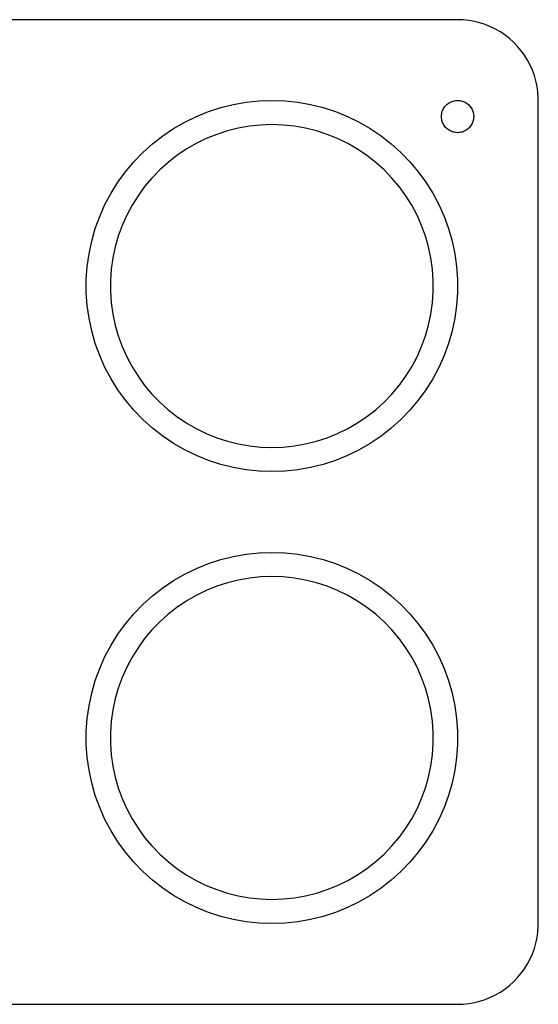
# Model space of a CAD drawing. Header units: metres. Extents: x 0 to 742, y -254 to 0.
# Tile 3 of 6: x 114 to 178, y -122 to 0. Entities that reach past the tile are written whole.
import ezdxf

# ---------------------------------------------------------------- set-up
doc = ezdxf.new("R2010")
doc.units = ezdxf.units.M

msp = doc.modelspace()

# ---------------------------------------------------------------- linework, layer by layer
for p, q in [((168, 0), (10, 0)), ((168.698, -0.02435), (168, 0)), ((169.392, -0.09731), (168.698, -0.02435)), ((170.079, -0.21852), (169.392, -0.09731)), ((170.756, -0.38738), (170.079, -0.21852)), ((171.42, -0.60307), (170.756, -0.38738)), ((172.067, -0.86453), (171.42, -0.60307)), ((172.695, -1.17052), (172.067, -0.86453)), ((173.299, -1.51952), (172.695, -1.17052)), ((173.878, -1.90982), (173.299, -1.51952)), ((174.428, -2.33955), (173.878, -1.90982)), ((174.947, -2.80659), (174.428, -2.33955)), ((175.431, -3.30869), (174.947, -2.80659)), ((175.88, -3.84338), (175.431, -3.30869)), ((176.29, -4.40807), (175.88, -3.84338)), ((176.66, -5), (176.29, -4.40807)), ((176.988, -5.61629), (176.66, -5)), ((177.272, -6.25392), (176.988, -5.61629)), ((177.511, -6.90982), (177.272, -6.25392)), ((177.703, -7.58078), (177.511, -6.90982)), ((177.848, -8.2635), (177.703, -7.58078)), ((177.945, -8.95471), (177.848, -8.2635)), ((177.994, -9.651), (177.945, -8.95471)), ((177.994, -112.349), (177.994, -9.651)), ((137.134, -11.3871), (138.66, -10.891)), ((138.66, -10.891), (140.218, -10.5026)), ((140.218, -10.5026), (141.799, -10.2238)), ((141.799, -10.2238), (143.396, -10.056)), ((143.396, -10.056), (145, -9.99998)), ((145, -9.99998), (146.604, -10.056)), ((146.604, -10.056), (148.201, -10.2238)), ((148.201, -10.2238), (149.782, -10.5026)), ((149.782, -10.5026), (151.34, -10.891)), ((151.34, -10.891), (152.866, -11.3871)), ((166.268, -11), (166.342, -10.8816)), ((166.342, -10.8816), (166.424, -10.7687)), ((166.424, -10.7687), (166.514, -10.6617)), ((166.514, -10.6617), (166.611, -10.5613)), ((166.611, -10.5613), (166.714, -10.4679)), ((166.714, -10.4679), (166.824, -10.382)), ((166.824, -10.382), (166.94, -10.3039)), ((166.94, -10.3039), (167.061, -10.2341)), ((167.061, -10.2341), (167.187, -10.1729)), ((167.187, -10.1729), (167.316, -10.1206)), ((167.316, -10.1206), (167.449, -10.0775)), ((167.449, -10.0775), (167.584, -10.0437)), ((167.584, -10.0437), (167.722, -10.0195)), ((167.722, -10.0195), (167.86, -10.0049)), ((167.86, -10.0049), (168, -9.99998)), ((168, -9.99998), (168.14, -10.0049)), ((168.14, -10.0049), (168.278, -10.0195)), ((168.278, -10.0195), (168.416, -10.0437)), ((168.416, -10.0437), (168.551, -10.0775)), ((168.551, -10.0775), (168.684, -10.1206)), ((168.684, -10.1206), (168.813, -10.1729)), ((168.813, -10.1729), (168.939, -10.2341)), ((168.939, -10.2341), (169.06, -10.3039)), ((169.06, -10.3039), (169.176, -10.382)), ((169.176, -10.382), (169.286, -10.4679)), ((169.286, -10.4679), (169.389, -10.5613)), ((169.389, -10.5613), (169.486, -10.6617)), ((169.486, -10.6617), (169.576, -10.7687)), ((169.576, -10.7687), (169.658, -10.8816)), ((169.658, -10.8816), (169.732, -11)), ((134.202, -12.6922), (135.645, -11.9884)), ((135.645, -11.9884), (137.134, -11.3871)), ((152.866, -11.3871), (154.355, -11.9884)), ((154.355, -11.9884), (155.798, -12.6922)), ((166.001, -11.9302), (166.011, -11.7909)), ((166.001, -12.0698), (166.001, -11.9302)), ((166.011, -12.209), (166.001, -12.0698)), ((166.011, -11.7909), (166.03, -11.6527)), ((166.03, -11.6527), (166.059, -11.5161)), ((166.059, -11.5161), (166.098, -11.382)), ((166.098, -11.382), (166.146, -11.2508)), ((166.146, -11.2508), (166.202, -11.1232)), ((166.202, -11.1232), (166.268, -11)), ((169.732, -11), (169.798, -11.1232)), ((169.798, -11.1232), (169.854, -11.2508)), ((169.854, -11.2508), (169.902, -11.382)), ((169.902, -11.382), (169.941, -11.5161)), ((169.941, -11.5161), (169.97, -11.6527)), ((169.97, -11.6527), (169.989, -11.7909)), ((169.989, -11.7909), (169.999, -11.9302)), ((169.999, -12.0698), (169.989, -12.209)), ((169.999, -11.9302), (169.999, -12.0698)), ((132.812, -13.4949), (134.202, -12.6922)), ((142.217, -13.1946), (140.842, -13.437)), ((143.605, -13.0487), (142.217, -13.1946)), ((145, -13), (143.605, -13.0487)), ((146.395, -13.0487), (145, -13)), ((147.783, -13.1946), (146.395, -13.0487)), ((149.158, -13.437), (147.783, -13.1946)), ((155.798, -12.6922), (157.188, -13.4949)), ((166.03, -12.3473), (166.011, -12.209)), ((166.059, -12.4838), (166.03, -12.3473)), ((166.098, -12.618), (166.059, -12.4838)), ((166.146, -12.7492), (166.098, -12.618)), ((166.202, -12.8767), (166.146, -12.7492)), ((166.268, -13), (166.202, -12.8767)), ((166.342, -13.1184), (166.268, -13)), ((166.424, -13.2313), (166.342, -13.1184)), ((166.514, -13.3383), (166.424, -13.2313)), ((166.611, -13.4387), (166.514, -13.3383)), ((169.486, -13.3383), (169.389, -13.4387)), ((169.576, -13.2313), (169.486, -13.3383)), ((169.658, -13.1184), (169.576, -13.2313)), ((169.732, -13), (169.658, -13.1184)), ((169.798, -12.8767), (169.732, -13)), ((169.854, -12.7492), (169.798, -12.8767)), ((169.902, -12.618), (169.854, -12.7492)), ((169.941, -12.4838), (169.902, -12.618)), ((169.97, -12.3473), (169.941, -12.4838)), ((169.989, -12.209), (169.97, -12.3473)), ((130.216, -15.381), (131.481, -14.3926)), ((131.481, -14.3926), (132.812, -13.4949)), ((138.16, -14.2061), (136.865, -14.7291)), ((139.487, -13.7748), (138.16, -14.2061)), ((140.842, -13.437), (139.487, -13.7748)), ((150.513, -13.7748), (149.158, -13.437)), ((151.84, -14.2061), (150.513, -13.7748)), ((153.135, -14.7291), (151.84, -14.2061)), ((157.188, -13.4949), (158.519, -14.3926)), ((158.519, -14.3926), (159.784, -15.381)), ((166.714, -13.5321), (166.611, -13.4387)), ((166.824, -13.618), (166.714, -13.5321)), ((166.94, -13.6961), (166.824, -13.618)), ((167.061, -13.7659), (166.94, -13.6961)), ((167.187, -13.8271), (167.061, -13.7659)), ((167.316, -13.8794), (167.187, -13.8271)), ((167.449, -13.9225), (167.316, -13.8794)), ((167.584, -13.9563), (167.449, -13.9225)), ((167.722, -13.9805), (167.584, -13.9563)), ((167.86, -13.9951), (167.722, -13.9805)), ((168, -14), (167.86, -13.9951)), ((168.14, -13.9951), (168, -14)), ((168.278, -13.9805), (168.14, -13.9951)), ((168.416, -13.9563), (168.278, -13.9805)), ((168.551, -13.9225), (168.416, -13.9563)), ((168.684, -13.8794), (168.551, -13.9225)), ((168.813, -13.8271), (168.684, -13.8794)), ((168.939, -13.7659), (168.813, -13.8271)), ((169.06, -13.6961), (168.939, -13.7659)), ((169.176, -13.618), (169.06, -13.6961)), ((169.286, -13.5321), (169.176, -13.618)), ((169.389, -13.4387), (169.286, -13.5321)), ((129.023, -16.4552), (130.216, -15.381)), ((135.611, -15.341), (134.402, -16.039)), ((136.865, -14.7291), (135.611, -15.341)), ((154.389, -15.341), (153.135, -14.7291)), ((155.598, -16.039), (154.389, -15.341)), ((159.784, -15.381), (160.977, -16.4552)), ((127.908, -17.61), (129.023, -16.4552)), ((133.244, -16.8197), (132.144, -17.6791)), ((134.402, -16.039), (133.244, -16.8197)), ((156.756, -16.8197), (155.598, -16.039)), ((157.856, -17.6791), (156.756, -16.8197)), ((160.977, -16.4552), (162.092, -17.61)), ((126.876, -18.8398), (127.908, -17.61)), ((132.144, -17.6791), (131.107, -18.6132)), ((158.893, -18.6132), (157.856, -17.6791)), ((162.092, -17.61), (163.124, -18.8398)), ((125.932, -20.1385), (126.876, -18.8398)), ((131.107, -18.6132), (130.137, -19.6174)), ((159.863, -19.6174), (158.893, -18.6132)), ((163.124, -18.8398), (164.068, -20.1385)), ((125.081, -21.5), (125.932, -20.1385)), ((129.24, -20.6868), (128.419, -21.8161)), ((130.137, -19.6174), (129.24, -20.6868)), ((160.76, -20.6868), (159.863, -19.6174)), ((161.581, -21.8161), (160.76, -20.6868)), ((164.068, -20.1385), (164.919, -21.5)), ((124.328, -22.9174), (125.081, -21.5)), ((128.419, -21.8161), (127.679, -23)), ((162.32, -23), (161.581, -21.8161)), ((164.919, -21.5), (165.672, -22.9174)), ((123.675, -24.384), (124.328, -22.9174)), ((127.679, -23), (127.024, -24.2326)), ((162.976, -24.2326), (162.32, -23)), ((165.672, -22.9174), (166.325, -24.384)), ((123.126, -25.8926), (123.675, -24.384)), ((127.024, -24.2326), (126.456, -25.5079)), ((163.544, -25.5079), (162.976, -24.2326)), ((166.325, -24.384), (166.874, -25.8926)), ((126.456, -25.5079), (125.979, -26.8197)), ((164.021, -26.8197), (163.544, -25.5079)), ((122.683, -27.4358), (123.126, -25.8926)), ((125.979, -26.8197), (125.594, -28.1616)), ((164.406, -28.1616), (164.021, -26.8197)), ((166.874, -25.8926), (167.317, -27.4358)), ((122.349, -29.0061), (122.683, -27.4358)), ((167.317, -27.4358), (167.651, -29.0061)), ((122.126, -30.5958), (122.349, -29.0061)), ((125.594, -28.1616), (125.304, -29.527)), ((164.696, -29.527), (164.406, -28.1616)), ((167.651, -29.0061), (167.874, -30.5958)), ((125.304, -29.527), (125.11, -30.9094)), ((164.89, -30.9094), (164.696, -29.527)), ((122.014, -32.1973), (122.126, -30.5958)), ((125.11, -30.9094), (125.012, -32.302)), ((164.988, -32.302), (164.89, -30.9094)), ((167.874, -30.5958), (167.986, -32.1973)), ((122.014, -33.8027), (122.014, -32.1973)), ((125.012, -32.302), (125.012, -33.698)), ((164.988, -33.698), (164.988, -32.302)), ((167.986, -32.1973), (167.986, -33.8027)), ((122.126, -35.4041), (122.014, -33.8027)), ((125.012, -33.698), (125.11, -35.0906)), ((164.89, -35.0906), (164.988, -33.698)), ((167.986, -33.8027), (167.874, -35.4041)), ((125.11, -35.0906), (125.304, -36.473)), ((164.696, -36.473), (164.89, -35.0906)), ((122.349, -36.9939), (122.126, -35.4041)), ((125.304, -36.473), (125.594, -37.8384)), ((164.406, -37.8384), (164.696, -36.473)), ((167.874, -35.4041), (167.651, -36.9939)), ((122.683, -38.5642), (122.349, -36.9939)), ((167.651, -36.9939), (167.317, -38.5642)), ((123.126, -40.1074), (122.683, -38.5642)), ((125.594, -37.8384), (125.979, -39.1803)), ((164.021, -39.1803), (164.406, -37.8384)), ((167.317, -38.5642), (166.874, -40.1074)), ((123.675, -41.6159), (123.126, -40.1074)), ((125.979, -39.1803), (126.456, -40.4921)), ((163.544, -40.4921), (164.021, -39.1803)), ((166.874, -40.1074), (166.325, -41.6159)), ((126.456, -40.4921), (127.024, -41.7674)), ((162.976, -41.7674), (163.544, -40.4921)), ((124.328, -43.0825), (123.675, -41.6159)), ((127.024, -41.7674), (127.679, -43)), ((162.32, -43), (162.976, -41.7674)), ((166.325, -41.6159), (165.672, -43.0825)), ((125.081, -44.5), (124.328, -43.0825)), ((127.679, -43), (128.419, -44.1839)), ((161.581, -44.1839), (162.32, -43)), ((165.672, -43.0825), (164.919, -44.5)), ((125.932, -45.8614), (125.081, -44.5)), ((128.419, -44.1839), (129.24, -45.3132)), ((160.76, -45.3132), (161.581, -44.1839)), ((164.919, -44.5), (164.068, -45.8614)), ((126.876, -47.1602), (125.932, -45.8614)), ((129.24, -45.3132), (130.137, -46.3826)), ((159.863, -46.3826), (160.76, -45.3132)), ((164.068, -45.8614), (163.124, -47.1602)), ((127.908, -48.39), (126.876, -47.1602)), ((130.137, -46.3826), (131.107, -47.3868)), ((131.107, -47.3868), (132.144, -48.3209)), ((157.856, -48.3209), (158.893, -47.3868)), ((158.893, -47.3868), (159.863, -46.3826)), ((163.124, -47.1602), (162.092, -48.39)), ((129.023, -49.5448), (127.908, -48.39)), ((132.144, -48.3209), (133.244, -49.1803)), ((156.756, -49.1803), (157.856, -48.3209)), ((162.092, -48.39), (160.977, -49.5448)), ((130.216, -50.619), (129.023, -49.5448)), ((133.244, -49.1803), (134.402, -49.961)), ((134.402, -49.961), (135.611, -50.659)), ((154.389, -50.659), (155.598, -49.961)), ((155.598, -49.961), (156.756, -49.1803)), ((160.977, -49.5448), (159.784, -50.619)), ((131.481, -51.6074), (130.216, -50.619)), ((135.611, -50.659), (136.865, -51.2709)), ((153.135, -51.2709), (154.389, -50.659)), ((159.784, -50.619), (158.519, -51.6074)), ((132.812, -52.5051), (131.481, -51.6074)), ((136.865, -51.2709), (138.16, -51.7938)), ((138.16, -51.7938), (139.487, -52.2252)), ((139.487, -52.2252), (140.842, -52.5629)), ((149.158, -52.5629), (150.513, -52.2252)), ((150.513, -52.2252), (151.84, -51.7938)), ((151.84, -51.7938), (153.135, -51.2709)), ((158.519, -51.6074), (157.188, -52.5051)), ((134.202, -53.3078), (132.812, -52.5051)), ((135.645, -54.0115), (134.202, -53.3078)), ((140.842, -52.5629), (142.217, -52.8054)), ((142.217, -52.8054), (143.605, -52.9513)), ((143.605, -52.9513), (145, -53)), ((145, -53), (146.395, -52.9513)), ((146.395, -52.9513), (147.783, -52.8054)), ((147.783, -52.8054), (149.158, -52.5629)), ((155.798, -53.3078), (154.355, -54.0115)), ((157.188, -52.5051), (155.798, -53.3078)), ((137.134, -54.6129), (135.645, -54.0115)), ((138.66, -55.109), (137.134, -54.6129)), ((152.866, -54.6129), (151.34, -55.109)), ((154.355, -54.0115), (152.866, -54.6129)), ((140.218, -55.4974), (138.66, -55.109)), ((141.799, -55.7762), (140.218, -55.4974)), ((143.396, -55.944), (141.799, -55.7762)), ((145, -56), (143.396, -55.944)), ((146.604, -55.944), (145, -56)), ((148.201, -55.7762), (146.604, -55.944)), ((149.782, -55.4974), (148.201, -55.7762)), ((151.34, -55.109), (149.782, -55.4974)), ((137.134, -67.3871), (138.66, -66.891)), ((138.66, -66.891), (140.218, -66.5026)), ((140.218, -66.5026), (141.799, -66.2238)), ((141.799, -66.2238), (143.396, -66.056)), ((143.396, -66.056), (145, -66)), ((145, -66), (146.604, -66.056)), ((146.604, -66.056), (148.201, -66.2238)), ((148.201, -66.2238), (149.782, -66.5026)), ((149.782, -66.5026), (151.34, -66.891)), ((151.34, -66.891), (152.866, -67.3871)), ((134.202, -68.6922), (135.645, -67.9884)), ((135.645, -67.9884), (137.134, -67.3871)), ((152.866, -67.3871), (154.355, -67.9884)), ((154.355, -67.9884), (155.798, -68.6922)), ((131.481, -70.3926), (132.812, -69.4949)), ((132.812, -69.4949), (134.202, -68.6922)), ((140.842, -69.437), (139.487, -69.7748)), ((142.217, -69.1946), (140.842, -69.437)), ((143.605, -69.0487), (142.217, -69.1946)), ((145, -69), (143.605, -69.0487)), ((146.395, -69.0487), (145, -69)), ((147.783, -69.1946), (146.395, -69.0487)), ((149.158, -69.437), (147.783, -69.1946)), ((150.513, -69.7748), (149.158, -69.437)), ((155.798, -68.6922), (157.188, -69.4949)), ((157.188, -69.4949), (158.519, -70.3926)), ((130.216, -71.381), (131.481, -70.3926)), ((136.865, -70.7291), (135.611, -71.341)), ((138.16, -70.2061), (136.865, -70.7291)), ((139.487, -69.7748), (138.16, -70.2061)), ((151.84, -70.2061), (150.513, -69.7748)), ((153.135, -70.7291), (151.84, -70.2061)), ((154.389, -71.341), (153.135, -70.7291)), ((158.519, -70.3926), (159.784, -71.381)), ((129.023, -72.4552), (130.216, -71.381)), ((135.611, -71.341), (134.402, -72.039)), ((155.598, -72.039), (154.389, -71.341)), ((159.784, -71.381), (160.977, -72.4552)), ((127.908, -73.61), (129.023, -72.4552)), ((133.244, -72.8197), (132.144, -73.6791)), ((134.402, -72.039), (133.244, -72.8197)), ((156.756, -72.8197), (155.598, -72.039)), ((157.856, -73.6791), (156.756, -72.8197)), ((160.977, -72.4552), (162.092, -73.61)), ((126.876, -74.8398), (127.908, -73.61)), ((132.144, -73.6791), (131.107, -74.6132)), ((158.893, -74.6132), (157.856, -73.6791)), ((162.092, -73.61), (163.124, -74.8398)), ((125.932, -76.1385), (126.876, -74.8398)), ((130.137, -75.6174), (129.24, -76.6868)), ((131.107, -74.6132), (130.137, -75.6174)), ((159.863, -75.6174), (158.893, -74.6132)), ((160.76, -76.6868), (159.863, -75.6174)), ((163.124, -74.8398), (164.068, -76.1385)), ((125.081, -77.5), (125.932, -76.1385)), ((129.24, -76.6868), (128.419, -77.8161)), ((161.581, -77.8161), (160.76, -76.6868)), ((164.068, -76.1385), (164.919, -77.5)), ((124.328, -78.9174), (125.081, -77.5)), ((128.419, -77.8161), (127.679, -79)), ((162.32, -79), (161.581, -77.8161)), ((164.919, -77.5), (165.672, -78.9174)), ((123.675, -80.384), (124.328, -78.9174)), ((127.679, -79), (127.024, -80.2326)), ((162.976, -80.2326), (162.32, -79)), ((165.672, -78.9174), (166.325, -80.384)), ((123.126, -81.8926), (123.675, -80.384)), ((127.024, -80.2326), (126.456, -81.5079)), ((163.544, -81.5079), (162.976, -80.2326)), ((166.325, -80.384), (166.874, -81.8926)), ((126.456, -81.5079), (125.979, -82.8197)), ((164.021, -82.8197), (163.544, -81.5079)), ((122.683, -83.4358), (123.126, -81.8926)), ((125.979, -82.8197), (125.594, -84.1616)), ((164.406, -84.1616), (164.021, -82.8197)), ((166.874, -81.8926), (167.317, -83.4358)), ((122.349, -85.0061), (122.683, -83.4358)), ((125.594, -84.1616), (125.304, -85.527)), ((164.696, -85.527), (164.406, -84.1616)), ((167.317, -83.4358), (167.651, -85.0061)), ((122.126, -86.5958), (122.349, -85.0061)), ((167.651, -85.0061), (167.874, -86.5958)), ((122.014, -88.1973), (122.126, -86.5958)), ((125.304, -85.527), (125.11, -86.9094)), ((164.89, -86.9094), (164.696, -85.527)), ((167.874, -86.5958), (167.986, -88.1973)), ((125.11, -86.9094), (125.012, -88.302)), ((164.988, -88.302), (164.89, -86.9094)), ((122.014, -89.8027), (122.014, -88.1973)), ((125.012, -88.302), (125.012, -89.698)), ((164.988, -89.698), (164.988, -88.302)), ((167.986, -88.1973), (167.986, -89.8027)), ((122.126, -91.4041), (122.014, -89.8027)), ((125.012, -89.698), (125.11, -91.0906)), ((164.89, -91.0906), (164.988, -89.698)), ((167.986, -89.8027), (167.874, -91.4041)), ((122.349, -92.9939), (122.126, -91.4041)), ((125.11, -91.0906), (125.304, -92.473)), ((164.696, -92.473), (164.89, -91.0906)), ((167.874, -91.4041), (167.651, -92.9939)), ((125.304, -92.473), (125.594, -93.8384)), ((164.406, -93.8384), (164.696, -92.473)), ((122.683, -94.5642), (122.349, -92.9939)), ((125.594, -93.8384), (125.979, -95.1803)), ((164.021, -95.1803), (164.406, -93.8384)), ((167.651, -92.9939), (167.317, -94.5642)), ((123.126, -96.1074), (122.683, -94.5642)), ((167.317, -94.5642), (166.874, -96.1074)), ((123.675, -97.6159), (123.126, -96.1074)), ((125.979, -95.1803), (126.456, -96.4921)), ((163.544, -96.4921), (164.021, -95.1803)), ((166.874, -96.1074), (166.325, -97.6159)), ((126.456, -96.4921), (127.024, -97.7674)), ((162.976, -97.7674), (163.544, -96.4921)), ((124.328, -99.0825), (123.675, -97.6159)), ((127.024, -97.7674), (127.679, -99)), ((162.32, -99), (162.976, -97.7674)), ((166.325, -97.6159), (165.672, -99.0825)), ((125.081, -100.5), (124.328, -99.0825)), ((127.679, -99), (128.419, -100.184)), ((161.581, -100.184), (162.32, -99)), ((165.672, -99.0825), (164.919, -100.5)), ((125.932, -101.861), (125.081, -100.5)), ((128.419, -100.184), (129.24, -101.313)), ((160.76, -101.313), (161.581, -100.184)), ((164.919, -100.5), (164.068, -101.861)), ((126.876, -103.16), (125.932, -101.861)), ((129.24, -101.313), (130.137, -102.383)), ((130.137, -102.383), (131.107, -103.387)), ((158.893, -103.387), (159.863, -102.383)), ((159.863, -102.383), (160.76, -101.313)), ((164.068, -101.861), (163.124, -103.16)), ((127.908, -104.39), (126.876, -103.16)), ((131.107, -103.387), (132.144, -104.321)), ((157.856, -104.321), (158.893, -103.387)), ((163.124, -103.16), (162.092, -104.39)), ((129.023, -105.545), (127.908, -104.39)), ((132.144, -104.321), (133.244, -105.18)), ((156.756, -105.18), (157.856, -104.321)), ((162.092, -104.39), (160.977, -105.545)), ((130.216, -106.619), (129.023, -105.545)), ((133.244, -105.18), (134.402, -105.961)), ((134.402, -105.961), (135.611, -106.659)), ((154.389, -106.659), (155.598, -105.961)), ((155.598, -105.961), (156.756, -105.18)), ((160.977, -105.545), (159.784, -106.619)), ((131.481, -107.607), (130.216, -106.619)), ((135.611, -106.659), (136.865, -107.271)), ((136.865, -107.271), (138.16, -107.794)), ((151.84, -107.794), (153.135, -107.271)), ((153.135, -107.271), (154.389, -106.659)), ((159.784, -106.619), (158.519, -107.607)), ((132.812, -108.505), (131.481, -107.607)), ((134.202, -109.308), (132.812, -108.505)), ((138.16, -107.794), (139.487, -108.225)), ((139.487, -108.225), (140.842, -108.563)), ((140.842, -108.563), (142.217, -108.805)), ((147.783, -108.805), (149.158, -108.563)), ((149.158, -108.563), (150.513, -108.225)), ((150.513, -108.225), (151.84, -107.794)), ((157.188, -108.505), (155.798, -109.308)), ((158.519, -107.607), (157.188, -108.505)), ((135.645, -110.012), (134.202, -109.308)), ((142.217, -108.805), (143.605, -108.951)), ((143.605, -108.951), (145, -109)), ((145, -109), (146.395, -108.951)), ((146.395, -108.951), (147.783, -108.805)), ((155.798, -109.308), (154.355, -110.012)), ((137.134, -110.613), (135.645, -110.012)), ((138.66, -111.109), (137.134, -110.613)), ((152.866, -110.613), (151.34, -111.109)), ((154.355, -110.012), (152.866, -110.613)), ((140.218, -111.497), (138.66, -111.109)), ((141.799, -111.776), (140.218, -111.497)), ((143.396, -111.944), (141.799, -111.776)), ((145, -112), (143.396, -111.944)), ((146.604, -111.944), (145, -112)), ((148.201, -111.776), (146.604, -111.944)), ((149.782, -111.497), (148.201, -111.776)), ((151.34, -111.109), (149.782, -111.497)), ((177.848, -113.736), (177.945, -113.045)), ((177.945, -113.045), (177.994, -112.349)), ((177.511, -115.09), (177.703, -114.419)), ((177.703, -114.419), (177.848, -113.736)), ((176.988, -116.384), (177.272, -115.746)), ((177.272, -115.746), (177.511, -115.09)), ((176.29, -117.592), (176.66, -117)), ((176.66, -117), (176.988, -116.384)), ((175.431, -118.691), (175.88, -118.157)), ((175.88, -118.157), (176.29, -117.592)), ((174.428, -119.66), (174.947, -119.193)), ((174.947, -119.193), (175.431, -118.691)), ((172.695, -120.829), (173.299, -120.48)), ((173.299, -120.48), (173.878, -120.09)), ((173.878, -120.09), (174.428, -119.66)), ((10, -122), (168, -122)), ((168, -122), (168.698, -121.976)), ((168.698, -121.976), (169.392, -121.903)), ((169.392, -121.903), (170.079, -121.781)), ((170.079, -121.781), (170.756, -121.613)), ((170.756, -121.613), (171.42, -121.397)), ((171.42, -121.397), (172.067, -121.135)), ((172.067, -121.135), (172.695, -120.829))]:
    msp.add_line(p, q)

doc.saveas('drawing.dxf')
